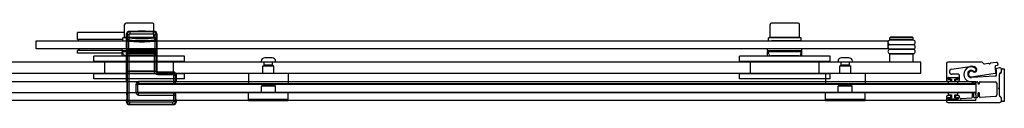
# Model space of a CAD drawing. Header units: millimetres. Extents: x 2153.14 to 2154.35, y 1185.21 to 1186.11.
# Tile 2 of 2: x 2153.63 to 2154.35, y 1185.21 to 1185.27. Entities that reach past the tile are written whole.
import ezdxf

# ---------------------------------------------------------------- set-up
doc = ezdxf.new("R2010")
doc.units = ezdxf.units.MM
doc.layers.add('SANINDUSA', color=3, linetype='CONTINUOUS')

msp = doc.modelspace()

# ---------------------------------------------------------------- linework, layer by layer
at = {"layer": 'SANINDUSA'}
for p, q in [((2153.71017, 1185.25965), (2153.71017, 1185.26915)), ((2153.73047, 1185.27015), (2153.71117, 1185.27015)), ((2153.73147, 1185.25965), (2153.73147, 1185.26915)), ((2154.18017, 1185.25965), (2154.18017, 1185.26915)), ((2154.20047, 1185.27015), (2154.18117, 1185.27015)), ((2154.20147, 1185.25965), (2154.20147, 1185.26915)), ((2153.71017, 1185.26335), (2153.67582, 1185.26335)), ((2153.67582, 1185.25835), (2153.67582, 1185.26335)), ((2153.71161, 1185.2623), (2153.712, 1185.26191)), ((2153.71161, 1185.22792), (2153.71161, 1185.2623)), ((2153.712, 1185.26191), (2153.7135, 1185.26191)), ((2153.712, 1185.26191), (2153.712, 1185.25936)), ((2153.7135, 1185.25936), (2153.7135, 1185.26191)), ((2153.714, 1185.26391), (2153.71361, 1185.2643)), ((2153.71361, 1185.2643), (2153.71999, 1185.2643)), ((2153.73121, 1185.26391), (2153.714, 1185.26391)), ((2153.714, 1185.26391), (2153.714, 1185.26241)), ((2153.714, 1185.26241), (2153.73121, 1185.26241)), ((2153.72022, 1185.26453), (2153.71996, 1185.26426)), ((2153.72526, 1185.26426), (2153.71996, 1185.26426)), ((2153.72015, 1185.26415), (2153.71996, 1185.26426)), ((2153.72507, 1185.26415), (2153.72015, 1185.26415)), ((2153.72022, 1185.26453), (2153.72499, 1185.26453)), ((2153.72499, 1185.26453), (2153.72526, 1185.26426)), ((2153.72507, 1185.26415), (2153.72526, 1185.26426)), ((2153.72522, 1185.2643), (2153.73161, 1185.2643)), ((2153.73161, 1185.2643), (2153.73121, 1185.26391)), ((2153.73121, 1185.26241), (2153.73121, 1185.26391)), ((2153.73171, 1185.26191), (2153.73171, 1185.25936)), ((2153.73171, 1185.26191), (2153.73321, 1185.26191)), ((2153.73321, 1185.26191), (2153.73361, 1185.2623)), ((2153.73321, 1185.25936), (2153.73321, 1185.26191)), ((2153.73361, 1185.2623), (2153.73361, 1185.23565)), ((2153.64582, 1185.25735), (2154.26582, 1185.25735)), ((2153.64582, 1185.25135), (2153.64582, 1185.25735)), ((2153.70882, 1185.25835), (2153.67582, 1185.25835)), ((2153.67632, 1185.25835), (2153.67632, 1185.25735)), ((2153.70882, 1185.25735), (2153.70882, 1185.25935)), ((2153.73147, 1185.25965), (2153.71017, 1185.25965)), ((2153.71168, 1185.2571), (2153.71171, 1185.2591)), ((2153.71169, 1185.2571), (2153.71319, 1185.2571)), ((2153.71169, 1185.2571), (2153.71169, 1185.2506)), ((2153.71172, 1185.2591), (2153.712, 1185.25936)), ((2153.7135, 1185.25936), (2153.712, 1185.25936)), ((2153.71232, 1185.25935), (2153.71232, 1185.25965)), ((2153.71308, 1185.25761), (2153.71336, 1185.25787)), ((2153.71319, 1185.2506), (2153.71319, 1185.2571)), ((2153.71336, 1185.25787), (2153.7135, 1185.25936)), ((2153.71961, 1185.2574), (2153.72561, 1185.25739)), ((2153.71975, 1185.25738), (2153.71974, 1185.2574)), ((2153.72546, 1185.25738), (2153.71975, 1185.25738)), ((2153.72015, 1185.25715), (2153.71975, 1185.25738)), ((2153.72507, 1185.25715), (2153.72015, 1185.25715)), ((2153.72019, 1185.25694), (2153.72502, 1185.25694)), ((2153.72061, 1185.25653), (2153.72019, 1185.25694)), ((2153.72061, 1185.25653), (2153.72461, 1185.25653)), ((2153.72461, 1185.25653), (2153.72502, 1185.25694)), ((2153.72507, 1185.25715), (2153.72546, 1185.25738)), ((2153.72546, 1185.25738), (2153.72548, 1185.2574)), ((2153.72862, 1185.25735), (2153.72862, 1185.25735)), ((2153.72932, 1185.25935), (2153.72932, 1185.25965)), ((2153.73321, 1185.25936), (2153.73171, 1185.25936)), ((2153.73171, 1185.25936), (2153.73185, 1185.25787)), ((2153.73185, 1185.25787), (2153.73214, 1185.25761)), ((2153.73203, 1185.2571), (2153.73353, 1185.2571)), ((2153.73203, 1185.2571), (2153.73203, 1185.2506)), ((2153.73282, 1185.25735), (2153.73282, 1185.25935)), ((2153.73321, 1185.25936), (2153.73349, 1185.25911)), ((2153.7335, 1185.25911), (2153.73353, 1185.2571)), ((2153.73353, 1185.2506), (2153.73353, 1185.2571)), ((2154.17882, 1185.25735), (2154.17882, 1185.25935)), ((2154.20147, 1185.25965), (2154.18017, 1185.25965)), ((2154.18232, 1185.25935), (2154.18232, 1185.25965)), ((2154.19862, 1185.25735), (2154.19862, 1185.25735)), ((2154.19932, 1185.25935), (2154.19932, 1185.25965)), ((2154.20282, 1185.25735), (2154.20282, 1185.25935)), ((2154.26582, 1185.25735), (2154.26582, 1185.25135)), ((2154.26782, 1185.26005), (2154.26732, 1185.25955)), ((2154.28432, 1185.25955), (2154.26732, 1185.25955)), ((2154.26732, 1185.25805), (2154.26732, 1185.25955)), ((2154.28432, 1185.25805), (2154.26732, 1185.25805)), ((2154.28432, 1185.2577), (2154.26732, 1185.2577)), ((2154.26732, 1185.2547), (2154.28432, 1185.2547)), ((2154.28432, 1185.25435), (2154.26732, 1185.25435)), ((2154.28382, 1185.26005), (2154.26782, 1185.26005)), ((2154.26882, 1185.2577), (2154.26882, 1185.25805)), ((2154.26882, 1185.25435), (2154.26882, 1185.2547)), ((2154.28282, 1185.2577), (2154.28282, 1185.25805)), ((2154.28282, 1185.25435), (2154.28282, 1185.2547)), ((2154.28382, 1185.26005), (2154.28432, 1185.25955)), ((2154.28432, 1185.25805), (2154.28432, 1185.25955)), ((2154.26582, 1185.25135), (2153.64582, 1185.25135)), ((2153.70832, 1185.25035), (2153.67582, 1185.25035)), ((2153.67582, 1185.24835), (2153.67582, 1185.25035)), ((2153.70832, 1185.24835), (2153.67582, 1185.24835)), ((2153.67682, 1185.25135), (2153.67682, 1185.25035)), ((2153.70832, 1185.25035), (2153.70832, 1185.25135)), ((2153.70832, 1185.25035), (2153.70832, 1185.24935)), ((2153.70832, 1185.25035), (2153.73332, 1185.25035)), ((2153.70832, 1185.25035), (2153.70832, 1185.25035)), ((2153.70832, 1185.24835), (2153.70832, 1185.24935)), ((2153.73332, 1185.24935), (2153.70832, 1185.24935)), ((2153.70832, 1185.24615), (2153.70832, 1185.24835)), ((2153.70918, 1185.24746), (2153.70867, 1185.24935)), ((2153.71168, 1185.2506), (2153.71171, 1185.24859)), ((2153.71169, 1185.2506), (2153.71319, 1185.2506)), ((2153.71172, 1185.24859), (2153.712, 1185.24834)), ((2153.7119, 1185.24797), (2153.712, 1185.24806)), ((2153.7136, 1185.24797), (2153.7119, 1185.24797)), ((2153.7119, 1185.24777), (2153.712, 1185.24786)), ((2153.712, 1185.24834), (2153.7135, 1185.24834)), ((2153.712, 1185.24834), (2153.712, 1185.24806)), ((2153.712, 1185.24786), (2153.712, 1185.23529)), ((2153.71308, 1185.25009), (2153.71336, 1185.24983)), ((2153.7135, 1185.24834), (2153.71336, 1185.24983)), ((2153.7135, 1185.24809), (2153.7135, 1185.24834)), ((2153.7135, 1185.24809), (2153.73171, 1185.24809)), ((2153.7135, 1185.23526), (2153.7135, 1185.24789)), ((2153.7135, 1185.24789), (2153.73171, 1185.24789)), ((2153.7136, 1185.24797), (2153.71369, 1185.24805)), ((2153.71369, 1185.24805), (2153.71369, 1185.24789)), ((2153.71419, 1185.24806), (2153.73103, 1185.24806)), ((2153.71419, 1185.24789), (2153.71419, 1185.24806)), ((2153.73103, 1185.24806), (2153.73103, 1185.24789)), ((2153.73153, 1185.24805), (2153.73161, 1185.24797)), ((2153.73153, 1185.24789), (2153.73153, 1185.24805)), ((2153.73331, 1185.24797), (2153.73161, 1185.24797)), ((2153.73185, 1185.24983), (2153.73171, 1185.24834)), ((2153.73171, 1185.24834), (2153.73321, 1185.24834)), ((2153.73171, 1185.24834), (2153.73171, 1185.24809)), ((2153.73171, 1185.24789), (2153.73171, 1185.23526)), ((2153.73185, 1185.24983), (2153.73214, 1185.25008)), ((2153.73203, 1185.2506), (2153.73353, 1185.2506)), ((2153.73246, 1185.24746), (2153.73297, 1185.24935)), ((2153.73321, 1185.24834), (2153.73349, 1185.24859)), ((2153.73321, 1185.24806), (2153.73321, 1185.24834)), ((2153.73321, 1185.24806), (2153.73331, 1185.24797)), ((2153.73321, 1185.23529), (2153.73321, 1185.24786)), ((2153.73321, 1185.24786), (2153.73331, 1185.24777)), ((2153.73332, 1185.25035), (2153.73332, 1185.25135)), ((2153.73332, 1185.24935), (2153.73332, 1185.25035)), ((2153.73332, 1185.24835), (2153.73332, 1185.24935)), ((2153.73332, 1185.24615), (2153.73332, 1185.24835)), ((2153.7335, 1185.24859), (2153.73353, 1185.2506)), ((2154.17832, 1185.25035), (2154.17832, 1185.25135)), ((2154.17832, 1185.25035), (2154.17832, 1185.24935)), ((2154.17832, 1185.25035), (2154.20332, 1185.25035)), ((2154.17832, 1185.25035), (2154.17832, 1185.25035)), ((2154.17832, 1185.24835), (2154.17832, 1185.24935)), ((2154.20332, 1185.24935), (2154.17832, 1185.24935)), ((2154.17832, 1185.24615), (2154.17832, 1185.24835)), ((2154.17918, 1185.24746), (2154.17867, 1185.24935)), ((2154.20246, 1185.24746), (2154.20297, 1185.24935)), ((2154.20332, 1185.25035), (2154.20332, 1185.25135)), ((2154.20332, 1185.24935), (2154.20332, 1185.25035)), ((2154.20332, 1185.24835), (2154.20332, 1185.24935)), ((2154.20332, 1185.24615), (2154.20332, 1185.24835)), ((2154.26732, 1185.25135), (2154.28432, 1185.25135)), ((2154.28432, 1185.251), (2154.26732, 1185.251)), ((2154.26732, 1185.248), (2154.28432, 1185.248)), ((2154.28432, 1185.24765), (2154.26732, 1185.24765)), ((2154.26732, 1185.24165), (2154.26732, 1185.24765)), ((2154.26882, 1185.251), (2154.26882, 1185.25135)), ((2154.26882, 1185.24765), (2154.26882, 1185.248)), ((2154.28282, 1185.251), (2154.28282, 1185.25135)), ((2154.28282, 1185.24765), (2154.28282, 1185.248)), ((2154.28432, 1185.24165), (2154.28432, 1185.24765)), ((2154.28982, 1185.24165), (2153.21194, 1185.24165)), ((2153.75382, 1185.24615), (2153.68782, 1185.24615)), ((2153.68782, 1185.24215), (2153.68782, 1185.24615)), ((2153.75382, 1185.24215), (2153.68782, 1185.24215)), ((2153.69582, 1185.23315), (2153.69582, 1185.24215)), ((2153.73101, 1185.24635), (2153.71063, 1185.24635)), ((2153.71188, 1185.23638), (2153.71188, 1185.24677)), ((2153.71188, 1185.24677), (2153.71189, 1185.24677)), ((2153.71189, 1185.23638), (2153.71189, 1185.24677)), ((2153.73333, 1185.24677), (2153.73333, 1185.23638)), ((2153.73333, 1185.24677), (2153.73333, 1185.24677)), ((2153.73333, 1185.24677), (2153.73333, 1185.23638)), ((2153.74582, 1185.23315), (2153.74582, 1185.24215)), ((2153.75382, 1185.24215), (2153.75382, 1185.24615)), ((2153.80957, 1185.24165), (2153.80957, 1185.24239)), ((2153.82007, 1185.24165), (2153.80957, 1185.24165)), ((2153.81182, 1185.23959), (2153.81182, 1185.24165)), ((2153.81751, 1185.24495), (2153.81213, 1185.24495)), ((2153.81782, 1185.23959), (2153.81782, 1185.24165)), ((2153.82007, 1185.24165), (2153.82007, 1185.24239)), ((2154.22382, 1185.24615), (2154.15782, 1185.24615)), ((2154.15782, 1185.24215), (2154.15782, 1185.24615)), ((2154.22382, 1185.24215), (2154.15782, 1185.24215)), ((2154.16582, 1185.23315), (2154.16582, 1185.24215)), ((2154.20101, 1185.24635), (2154.18063, 1185.24635)), ((2154.21582, 1185.23315), (2154.21582, 1185.24215)), ((2154.22382, 1185.24215), (2154.22382, 1185.24615)), ((2154.22957, 1185.24165), (2154.22957, 1185.24239)), ((2154.24007, 1185.24165), (2154.22957, 1185.24165)), ((2154.23182, 1185.23959), (2154.23182, 1185.24165)), ((2154.23751, 1185.24495), (2154.23213, 1185.24495)), ((2154.23782, 1185.23959), (2154.23782, 1185.24165)), ((2154.24007, 1185.24165), (2154.24007, 1185.24239)), ((2154.28982, 1185.23365), (2154.28982, 1185.24165)), ((2154.30859, 1185.24073), (2154.30859, 1185.2289)), ((2154.33408, 1185.24173), (2154.30959, 1185.24173)), ((2154.33569, 1185.24053), (2154.33479, 1185.24144)), ((2154.33897, 1185.24079), (2154.33611, 1185.24039)), ((2154.33956, 1185.24046), (2154.33919, 1185.24074)), ((2154.34025, 1185.24088), (2154.33998, 1185.24052)), ((2154.34476, 1185.24161), (2154.34045, 1185.241)), ((2153.21194, 1185.23365), (2154.28982, 1185.23365)), ((2153.75382, 1185.23315), (2153.68782, 1185.23315)), ((2153.68782, 1185.22965), (2153.68782, 1185.23315)), ((2153.71189, 1185.23638), (2153.71188, 1185.23638)), ((2153.712, 1185.23529), (2153.7119, 1185.23538)), ((2153.712, 1185.23509), (2153.7119, 1185.23518)), ((2153.7119, 1185.23518), (2153.7136, 1185.23518)), ((2153.712, 1185.23509), (2153.712, 1185.21305)), ((2153.73171, 1185.23526), (2153.7135, 1185.23526)), ((2153.7135, 1185.21305), (2153.7135, 1185.23506)), ((2153.73172, 1185.23506), (2153.7135, 1185.23506)), ((2153.71369, 1185.2351), (2153.7136, 1185.23518)), ((2153.71369, 1185.23526), (2153.71369, 1185.2351)), ((2153.71419, 1185.23509), (2153.71419, 1185.23526)), ((2153.73103, 1185.23509), (2153.71419, 1185.23509)), ((2153.73103, 1185.23526), (2153.73103, 1185.23509)), ((2153.73153, 1185.2351), (2153.73153, 1185.23526)), ((2153.73161, 1185.23518), (2153.73153, 1185.2351)), ((2153.73161, 1185.23518), (2153.73333, 1185.23518)), ((2153.73172, 1185.23506), (2153.73323, 1185.23508)), ((2153.73331, 1185.23538), (2153.73321, 1185.23529)), ((2153.73333, 1185.23518), (2153.73323, 1185.23509)), ((2153.73361, 1185.23565), (2153.73332, 1185.23537)), ((2153.73332, 1185.23537), (2153.73333, 1185.23518)), ((2153.73333, 1185.23638), (2153.73333, 1185.23638)), ((2153.73421, 1185.23426), (2153.73461, 1185.23465)), ((2153.74521, 1185.23426), (2153.73421, 1185.23426)), ((2153.73421, 1185.23426), (2153.73421, 1185.23276)), ((2153.73421, 1185.23276), (2153.74521, 1185.23276)), ((2153.73461, 1185.23465), (2153.74561, 1185.23465)), ((2153.74561, 1185.23465), (2153.74521, 1185.23426)), ((2153.74521, 1185.23276), (2153.74521, 1185.23426)), ((2153.74721, 1185.23226), (2153.74761, 1185.23265)), ((2153.74761, 1185.23265), (2153.74761, 1185.22792)), ((2153.75382, 1185.22965), (2153.75382, 1185.23315)), ((2153.80032, 1185.23335), (2153.80032, 1185.22595)), ((2153.80062, 1185.23365), (2153.82902, 1185.23365)), ((2153.81082, 1185.23365), (2153.81082, 1185.23885)), ((2153.81112, 1185.23915), (2153.81852, 1185.23915)), ((2153.81782, 1185.23959), (2153.81182, 1185.23959)), ((2153.81236, 1185.23928), (2153.81182, 1185.23959)), ((2153.81728, 1185.23928), (2153.81782, 1185.23959)), ((2153.81882, 1185.23365), (2153.81882, 1185.23885)), ((2153.82932, 1185.23335), (2153.82932, 1185.22595)), ((2154.22382, 1185.23315), (2154.15782, 1185.23315)), ((2154.15782, 1185.22965), (2154.15782, 1185.23315)), ((2154.22032, 1185.23335), (2154.22032, 1185.22595)), ((2154.22062, 1185.23365), (2154.24902, 1185.23365)), ((2154.22382, 1185.22965), (2154.22382, 1185.23315)), ((2154.23082, 1185.23365), (2154.23082, 1185.23885)), ((2154.23112, 1185.23915), (2154.23852, 1185.23915)), ((2154.23782, 1185.23959), (2154.23182, 1185.23959)), ((2154.23236, 1185.23928), (2154.23182, 1185.23959)), ((2154.23728, 1185.23928), (2154.23782, 1185.23959)), ((2154.23882, 1185.23365), (2154.23882, 1185.23885)), ((2154.24932, 1185.23335), (2154.24932, 1185.22595)), ((2154.31213, 1185.23654), (2154.32559, 1185.23867)), ((2154.31709, 1185.2329), (2154.31242, 1185.2329)), ((2154.32685, 1185.23111), (2154.34407, 1185.23364)), ((2154.34454, 1185.23922), (2154.34578, 1185.23961)), ((2154.34709, 1185.23757), (2154.3451, 1185.23714)), ((2154.3471, 1185.22366), (2154.3471, 1185.23302)), ((2154.34715, 1185.21736), (2154.34715, 1185.23295)), ((2154.34733, 1185.2334), (2154.34823, 1185.23431)), ((2154.34739, 1185.23373), (2154.3483, 1185.23464)), ((2154.3486, 1185.23534), (2154.3486, 1185.23634)), ((2154.3486, 1185.23535), (2154.3486, 1185.23534)), ((2154.34862, 1185.23526), (2154.34862, 1185.23599)), ((2154.34962, 1185.23699), (2154.35062, 1185.23699)), ((2154.35062, 1185.23699), (2154.35062, 1185.21305)), ((2154.32982, 1185.2274), (2153.41982, 1185.2274)), ((2153.75382, 1185.22965), (2153.68782, 1185.22965)), ((2153.71161, 1185.22792), (2153.71164, 1185.22788)), ((2153.71166, 1185.22703), (2153.71166, 1185.22086)), ((2153.71832, 1185.22557), (2153.71982, 1185.22557)), ((2153.71832, 1185.22557), (2153.71832, 1185.21974)), ((2153.71982, 1185.2271), (2153.71982, 1185.2274)), ((2153.71982, 1185.2271), (2153.71982, 1185.22674)), ((2153.71982, 1185.22624), (2153.71982, 1185.22674)), ((2153.71982, 1185.22624), (2153.71982, 1185.2259)), ((2153.71982, 1185.21934), (2153.71982, 1185.2259)), ((2154.32982, 1185.2259), (2153.71982, 1185.2259)), ((2153.71982, 1185.22565), (2154.32982, 1185.22565)), ((2153.71982, 1185.21965), (2153.71982, 1185.22565)), ((2153.71982, 1185.21974), (2153.71982, 1185.22557)), ((2153.72011, 1185.22585), (2153.72032, 1185.22607)), ((2153.74593, 1185.22585), (2153.72011, 1185.22585)), ((2153.72032, 1185.22757), (2153.72032, 1185.22607)), ((2153.74571, 1185.22757), (2153.72032, 1185.22757)), ((2153.72032, 1185.22607), (2153.74571, 1185.22607)), ((2153.74571, 1185.23226), (2153.74721, 1185.23226)), ((2153.74571, 1185.23226), (2153.74571, 1185.22757)), ((2153.74571, 1185.22757), (2153.74571, 1185.22607)), ((2153.74721, 1185.22757), (2153.74571, 1185.22757)), ((2153.74571, 1185.22607), (2153.74593, 1185.22585)), ((2153.74721, 1185.22757), (2153.74721, 1185.23226)), ((2153.74743, 1185.22735), (2153.74721, 1185.22757)), ((2153.74744, 1185.22775), (2153.74761, 1185.22792)), ((2153.82902, 1185.22565), (2153.80062, 1185.22565)), ((2153.81082, 1185.22465), (2153.81082, 1185.22565)), ((2153.81882, 1185.22465), (2153.81882, 1185.22565)), ((2154.22382, 1185.22965), (2154.15782, 1185.22965)), ((2154.24902, 1185.22565), (2154.22062, 1185.22565)), ((2154.23082, 1185.22465), (2154.23082, 1185.22565)), ((2154.23882, 1185.22465), (2154.23882, 1185.22565)), ((2154.30959, 1185.2296), (2154.30959, 1185.2303)), ((2154.30959, 1185.2279), (2154.31139, 1185.2279)), ((2154.31684, 1185.23045), (2154.30984, 1185.23045)), ((2154.30984, 1185.23045), (2154.30984, 1185.22945)), ((2154.30984, 1185.22945), (2154.31209, 1185.22945)), ((2154.30984, 1185.22745), (2154.30984, 1185.22565)), ((2154.31209, 1185.22745), (2154.30984, 1185.22745)), ((2154.30984, 1185.22565), (2154.31684, 1185.22565)), ((2154.30989, 1185.2306), (2154.31679, 1185.2306)), ((2154.31139, 1185.2293), (2154.30989, 1185.2293)), ((2154.31169, 1185.2282), (2154.31169, 1185.229)), ((2154.31209, 1185.22945), (2154.31209, 1185.22745)), ((2154.31459, 1185.22745), (2154.31459, 1185.22945)), ((2154.31459, 1185.22945), (2154.31684, 1185.22945)), ((2154.31684, 1185.22745), (2154.31459, 1185.22745)), ((2154.31499, 1185.229), (2154.31499, 1185.2282)), ((2154.31679, 1185.2293), (2154.31529, 1185.2293)), ((2154.31529, 1185.2279), (2154.31709, 1185.2279)), ((2154.31684, 1185.22945), (2154.31684, 1185.23045)), ((2154.31684, 1185.22565), (2154.31684, 1185.22745)), ((2154.31709, 1185.2303), (2154.31709, 1185.2296)), ((2154.31809, 1185.2289), (2154.31809, 1185.2319)), ((2154.34407, 1185.2315), (2154.32668, 1185.23059)), ((2154.32713, 1185.22704), (2154.32713, 1185.22635)), ((2154.32833, 1185.22635), (2154.32833, 1185.22703)), ((2154.32883, 1185.22753), (2154.33083, 1185.22753)), ((2154.32982, 1185.2271), (2154.32982, 1185.2274)), ((2154.32982, 1185.2271), (2154.32982, 1185.22674)), ((2154.32982, 1185.22624), (2154.32982, 1185.22674)), ((2154.32982, 1185.22624), (2154.32982, 1185.2259)), ((2154.32982, 1185.2259), (2154.32982, 1185.21934)), ((2154.32982, 1185.22565), (2154.32982, 1185.21965)), ((2154.33133, 1185.22703), (2154.33133, 1185.22635)), ((2154.33253, 1185.22635), (2154.33253, 1185.22703)), ((2154.33303, 1185.22753), (2154.34409, 1185.22753)), ((2154.34509, 1185.22653), (2154.34509, 1185.21785)), ((2154.32982, 1185.21934), (2153.41982, 1185.21934)), ((2153.71167, 1185.21986), (2153.71177, 1185.21939)), ((2153.71832, 1185.21974), (2153.71982, 1185.21974)), ((2154.32982, 1185.21965), (2153.71982, 1185.21965)), ((2153.72011, 1185.21945), (2153.74593, 1185.21945)), ((2153.72032, 1185.21924), (2153.72011, 1185.21945)), ((2153.72032, 1185.21774), (2153.72032, 1185.21924)), ((2153.74571, 1185.21924), (2153.72032, 1185.21924)), ((2153.74593, 1185.21945), (2153.74571, 1185.21924)), ((2153.74571, 1185.21924), (2153.74571, 1185.21774)), ((2153.80032, 1185.21475), (2153.80032, 1185.21935)), ((2153.82902, 1185.21965), (2153.80062, 1185.21965)), ((2153.81022, 1185.22465), (2153.80972, 1185.22415)), ((2153.81992, 1185.22415), (2153.80972, 1185.22415)), ((2153.80972, 1185.21965), (2153.80972, 1185.22415)), ((2153.81942, 1185.22465), (2153.81022, 1185.22465)), ((2153.81942, 1185.22465), (2153.81992, 1185.22415)), ((2153.81992, 1185.21965), (2153.81992, 1185.22415)), ((2153.82932, 1185.21475), (2153.82932, 1185.21935)), ((2154.22032, 1185.21475), (2154.22032, 1185.21935)), ((2154.24902, 1185.21965), (2154.22062, 1185.21965)), ((2154.23022, 1185.22465), (2154.22972, 1185.22415)), ((2154.23992, 1185.22415), (2154.22972, 1185.22415)), ((2154.22972, 1185.21965), (2154.22972, 1185.22415)), ((2154.23942, 1185.22465), (2154.23022, 1185.22465)), ((2154.23942, 1185.22465), (2154.23992, 1185.22415)), ((2154.23992, 1185.21965), (2154.23992, 1185.22415)), ((2154.24932, 1185.21475), (2154.24932, 1185.21935)), ((2154.30984, 1185.21965), (2154.30984, 1185.21785)), ((2154.31684, 1185.21965), (2154.30984, 1185.21965)), ((2154.31684, 1185.21785), (2154.31684, 1185.21965)), ((2154.32713, 1185.21895), (2154.32713, 1185.21611)), ((2154.32833, 1185.21626), (2154.32833, 1185.21895)), ((2154.32982, 1185.21934), (2154.32982, 1185.21904)), ((2154.32982, 1185.21805), (2154.32982, 1185.21904)), ((2154.33133, 1185.21895), (2154.33133, 1185.21641)), ((2154.33253, 1185.21656), (2154.33253, 1185.21895)), ((2154.34654, 1185.22301), (2154.34702, 1185.22349)), ((2154.34702, 1185.22182), (2154.34654, 1185.2223)), ((2154.3471, 1185.21743), (2154.3471, 1185.22164)), ((2154.32982, 1185.21385), (2153.21136, 1185.21385)), ((2153.71176, 1185.2135), (2153.71161, 1185.21334)), ((2153.71161, 1185.21265), (2153.71161, 1185.21334)), ((2153.712, 1185.21305), (2153.71161, 1185.21265)), ((2153.71179, 1185.21805), (2153.71179, 1185.21485)), ((2153.712, 1185.21305), (2153.7135, 1185.21305)), ((2153.714, 1185.21105), (2153.714, 1185.21255)), ((2153.74521, 1185.21255), (2153.714, 1185.21255)), ((2153.72032, 1185.21774), (2153.74571, 1185.21774)), ((2153.74521, 1185.21105), (2153.74521, 1185.21255)), ((2153.74571, 1185.21774), (2153.74721, 1185.21774)), ((2153.74571, 1185.21774), (2153.74571, 1185.21305)), ((2153.74721, 1185.21305), (2153.74571, 1185.21305)), ((2153.74721, 1185.21774), (2153.74743, 1185.21795)), ((2153.74721, 1185.21305), (2153.74721, 1185.21774)), ((2153.74761, 1185.21265), (2153.74721, 1185.21305)), ((2153.74743, 1185.21485), (2153.74743, 1185.21795)), ((2153.74761, 1185.21334), (2153.74745, 1185.2135)), ((2153.74761, 1185.21334), (2153.74761, 1185.21265)), ((2153.82932, 1185.21465), (2153.80032, 1185.21465)), ((2153.80032, 1185.21365), (2153.80032, 1185.21465)), ((2153.82932, 1185.21365), (2153.80032, 1185.21365)), ((2153.82932, 1185.21365), (2153.82932, 1185.21465)), ((2154.24932, 1185.21465), (2154.22032, 1185.21465)), ((2154.22032, 1185.21365), (2154.22032, 1185.21465)), ((2154.24932, 1185.21365), (2154.22032, 1185.21365)), ((2154.24932, 1185.21365), (2154.24932, 1185.21465)), ((2154.30859, 1185.2164), (2154.30859, 1185.2134)), ((2154.31139, 1185.2174), (2154.30959, 1185.2174)), ((2154.30959, 1185.215), (2154.30959, 1185.2157)), ((2154.30959, 1185.2124), (2154.34734, 1185.2124)), ((2154.30984, 1185.21785), (2154.31209, 1185.21785)), ((2154.31209, 1185.21585), (2154.30984, 1185.21585)), ((2154.30984, 1185.21585), (2154.30984, 1185.21485)), ((2154.30984, 1185.21485), (2154.31684, 1185.21485)), ((2154.30989, 1185.216), (2154.31139, 1185.216)), ((2154.31679, 1185.2147), (2154.30989, 1185.2147)), ((2154.31169, 1185.2163), (2154.31169, 1185.2171)), ((2154.31209, 1185.21785), (2154.31209, 1185.21585)), ((2154.31459, 1185.21785), (2154.31684, 1185.21785)), ((2154.31459, 1185.21585), (2154.31459, 1185.21785)), ((2154.31684, 1185.21585), (2154.31459, 1185.21585)), ((2154.31499, 1185.2171), (2154.31499, 1185.2163)), ((2154.31709, 1185.2174), (2154.31529, 1185.2174)), ((2154.31529, 1185.216), (2154.31679, 1185.216)), ((2154.31684, 1185.21485), (2154.31684, 1185.21585)), ((2154.31709, 1185.2157), (2154.31709, 1185.215)), ((2154.31809, 1185.21607), (2154.31809, 1185.2164)), ((2154.32667, 1185.21561), (2154.31916, 1185.21508)), ((2154.33087, 1185.21591), (2154.32887, 1185.21576)), ((2154.32982, 1185.21805), (2154.32982, 1185.21485)), ((2154.32982, 1185.21385), (2154.32982, 1185.21485)), ((2154.34416, 1185.21685), (2154.33307, 1185.21606)), ((2154.34822, 1185.21599), (2154.34733, 1185.21691)), ((2154.3483, 1185.21582), (2154.34739, 1185.21672)), ((2154.34859, 1185.21365), (2154.34859, 1185.21512)), ((2154.34862, 1185.21405), (2154.34862, 1185.21504)), ((2154.35062, 1185.21305), (2154.34962, 1185.21305)), ((2153.71361, 1185.21065), (2153.714, 1185.21105)), ((2153.74561, 1185.21065), (2153.71361, 1185.21065)), ((2153.714, 1185.21105), (2153.74521, 1185.21105)), ((2153.74521, 1185.21105), (2153.74561, 1185.21065))]:
    msp.add_line(p, q, dxfattribs=at)
for centre, radius, start, end in [((2153.71117, 1185.26915), 0.001, 90, 180), ((2153.73047, 1185.26915), 0.001, 0, 90), ((2154.18117, 1185.26915), 0.001, 90, 180), ((2154.20047, 1185.26915), 0.001, 0, 90), ((2153.72008, 1185.26403), 0.000144, 338.24466, 60), ((2153.72514, 1185.26403), 0.000144, 120, 201.75534), ((2153.72259, 1185.35721), 0.10005, 264.54353, 268.56407), ((2153.71524, 1185.2578), 0.00217, 185.00495, 198.86511), ((2153.72259, 1185.35721), 0.10055, 264.63273, 268.78175), ((2153.72259, 1185.35721), 0.09977, 264.69184, 275.32621), ((2153.72259, 1185.35721), 0.09827, 264.69184, 275.32621), ((2153.71978, 1185.25801), 0.000652, 254.7859, 270.44944), ((2153.72008, 1185.25703), 0.000144, 323.70764, 60), ((2153.72259, 1185.35721), 0.10055, 271.23628, 275.38492), ((2153.72514, 1185.25703), 0.000144, 120, 216.29236), ((2153.72259, 1185.35721), 0.10005, 271.45448, 275.47448), ((2153.72997, 1185.25781), 0.00217, 341.09228, 354.9415), ((2154.26732, 1185.2562), 0.0015, 90, 270), ((2154.26732, 1185.25285), 0.0015, 90, 270), ((2154.28432, 1185.2562), 0.0015, 270, 90), ((2154.28432, 1185.25285), 0.0015, 270, 90), ((2153.71063, 1185.24785), 0.0015, 195.06623, 270), ((2153.71524, 1185.2499), 0.00217, 161.13243, 174.99751), ((2153.72259, 1185.15049), 0.10005, 84.52552, 95.45647), ((2153.72259, 1185.15049), 0.10055, 84.61508, 95.36727), ((2153.72259, 1185.15049), 0.09977, 84.67379, 95.30816), ((2153.72259, 1185.15049), 0.09827, 84.67379, 95.30816), ((2153.73101, 1185.24785), 0.0015, 270, 344.93377), ((2153.72997, 1185.24989), 0.00217, 5.05604, 18.91019), ((2154.18063, 1185.24785), 0.0015, 195.06623, 270), ((2154.20101, 1185.24785), 0.0015, 270, 344.93377), ((2154.26732, 1185.2495), 0.0015, 90, 270), ((2154.28432, 1185.2495), 0.0015, 270, 90), ((2153.71223, 1185.24585), 0.0005, 37.38497, 90), ((2153.72941, 1185.24585), 0.0005, 90, 142.61503), ((2153.81213, 1185.24239), 0.00256, 90, 180), ((2153.81751, 1185.24239), 0.00256, 0, 90), ((2154.18223, 1185.24585), 0.0005, 37.38497, 90), ((2154.19941, 1185.24585), 0.0005, 90, 142.61503), ((2154.23213, 1185.24239), 0.00256, 90, 180), ((2154.23751, 1185.24239), 0.00256, 0, 90), ((2154.30959, 1185.24073), 0.001, 90, 180), ((2154.33408, 1185.24073), 0.001, 45, 90), ((2154.33604, 1185.24089), 0.0005, 225, 278), ((2154.33901, 1185.2405), 0.0003, 53, 98), ((2154.33901, 1185.2405), 0.0003, 53, 98), ((2154.33901, 1185.2405), 0.0003, 53, 98), ((2154.33901, 1185.2405), 0.0003, 53, 98), ((2154.33974, 1185.2407), 0.0003, 233, 323), ((2154.33974, 1185.2407), 0.0003, 233, 323), ((2154.33974, 1185.2407), 0.0003, 233, 323), ((2154.33974, 1185.2407), 0.0003, 233, 323), ((2154.34049, 1185.2407), 0.0003, 98, 143), ((2154.34049, 1185.2407), 0.0003, 98, 143), ((2154.34049, 1185.2407), 0.0003, 98, 143), ((2154.34049, 1185.2407), 0.0003, 98, 143), ((2154.3449, 1185.24062), 0.001, 22.04163, 98), ((2154.34564, 1185.24008), 0.0005, 287.04088, 19.8637), ((2154.32654, 1185.23318), 0.02081, 19.8637, 22.04163), ((2153.80062, 1185.23335), 0.0003, 90, 180), ((2153.81112, 1185.23885), 0.0003, 90, 180), ((2153.81229, 1185.23915), 0.000144, 0.15478, 60), ((2153.81735, 1185.23915), 0.000144, 120, 179.84522), ((2153.81852, 1185.23885), 0.0003, 0, 90), ((2153.82902, 1185.23335), 0.0003, 0, 90), ((2154.22062, 1185.23335), 0.0003, 90, 180), ((2154.23112, 1185.23885), 0.0003, 90, 180), ((2154.23229, 1185.23915), 0.000144, 0.15478, 60), ((2154.23735, 1185.23915), 0.000144, 120, 179.84522), ((2154.23852, 1185.23885), 0.0003, 0, 90), ((2154.24902, 1185.23335), 0.0003, 0, 90), ((2154.31242, 1185.23473), 0.00183, 98.99386, 270), ((2154.31709, 1185.2319), 0.001, 0, 90), ((2154.32646, 1185.23291), 0.00537, 55.37372, 271.62094), ((2154.32654, 1185.23318), 0.0026, 53.97828, 273), ((2154.32654, 1185.23318), 0.0021, 52.18488, 278.37556), ((2154.32653, 1185.23276), 0.00598, 55.53071, 98.99386), ((2154.32891, 1185.23624), 0.00177, 232.18488, 55.53071), ((2154.32881, 1185.2363), 0.00125, 233.97828, 55.37372), ((2154.34483, 1185.23827), 0.001, 107.04088, 195.53185), ((2154.32654, 1185.23318), 0.01799, 3.12571, 15.53185), ((2154.344, 1185.23414), 0.0005, 278.37556, 3.12571), ((2154.34521, 1185.23665), 0.0005, 102.04088, 190.53185), ((2154.32654, 1185.23318), 0.01849, 357.75015, 10.53185), ((2154.34735, 1185.23634), 0.00125, 0, 102.04088), ((2154.3481, 1185.23302), 0.001, 135, 180), ((2154.3478, 1185.23295), 0.00065, 135.4448, 180), ((2154.34727, 1185.23526), 0.00135, 315.4448, 0), ((2154.3476, 1185.23535), 0.001, 315, 0), ((2154.34962, 1185.23599), 0.001, 90, 180), ((2153.72032, 1185.22557), 0.000501, 135.00449, 179.98107), ((2153.74583, 1185.22737), 0.0016, 350.22471, 359.46088), ((2153.80062, 1185.22595), 0.0003, 180, 270), ((2153.82902, 1185.22595), 0.0003, 270, 0), ((2154.22062, 1185.22595), 0.0003, 180, 270), ((2154.24902, 1185.22595), 0.0003, 270, 0), ((2154.30959, 1185.2289), 0.001, 180, 270), ((2154.30989, 1185.2303), 0.0003, 90, 180), ((2154.30989, 1185.2296), 0.0003, 180, 270), ((2154.31139, 1185.229), 0.0003, 0, 90), ((2154.31139, 1185.2282), 0.0003, 270, 0), ((2154.31529, 1185.229), 0.0003, 90, 180), ((2154.31529, 1185.2282), 0.0003, 180, 270), ((2154.31679, 1185.2303), 0.0003, 0, 90), ((2154.31679, 1185.2296), 0.0003, 270, 0), ((2154.31709, 1185.2289), 0.001, 270, 0), ((2154.32663, 1185.22704), 0.0005, 0, 91.62094), ((2154.32773, 1185.22635), 0.0006, 180, 0), ((2154.32773, 1185.22635), 0.0006, 180.00001, 359.99999), ((2154.32773, 1185.22635), 0.0006, 180.00001, 359.99999), ((2154.32773, 1185.22635), 0.0006, 180.00001, 359.99999), ((2154.32883, 1185.22703), 0.0005, 90, 180), ((2154.33083, 1185.22703), 0.0005, 0, 90), ((2154.33193, 1185.22635), 0.0006, 180, 0), ((2154.33193, 1185.22635), 0.0006, 180.00001, 359.99999), ((2154.33193, 1185.22635), 0.0006, 180.00001, 359.99999), ((2154.33193, 1185.22635), 0.0006, 180.00001, 359.99999), ((2154.33303, 1185.22703), 0.0005, 90, 180), ((2154.34401, 1185.2325), 0.001, 273, 357.75015), ((2154.34409, 1185.22653), 0.001, 0, 90), ((2153.72032, 1185.21974), 0.000501, 180.01902, 224.99542), ((2153.80062, 1185.21935), 0.0003, 90, 180), ((2153.82902, 1185.21935), 0.0003, 0, 90), ((2154.22062, 1185.21935), 0.0003, 90, 180), ((2154.24902, 1185.21935), 0.0003, 0, 90), ((2154.32773, 1185.21895), 0.0006, 0, 180), ((2154.32773, 1185.21895), 0.0006, 0.00001, 179.99999), ((2154.32773, 1185.21895), 0.0006, 0.00001, 179.99999), ((2154.32773, 1185.21895), 0.0006, 0.00001, 179.99999), ((2154.33193, 1185.21895), 0.0006, 0, 180), ((2154.33193, 1185.21895), 0.0006, 0.00001, 179.99999), ((2154.33193, 1185.21895), 0.0006, 0.00001, 179.99999), ((2154.33193, 1185.21895), 0.0006, 0.00001, 179.99999), ((2154.3469, 1185.22265), 0.0005, 135, 225), ((2154.3469, 1185.22265), 0.0005, 135, 225), ((2154.3469, 1185.22265), 0.0005, 135, 225), ((2154.3469, 1185.22265), 0.0005, 135, 225), ((2154.34685, 1185.22366), 0.00025, 315, 0), ((2154.34685, 1185.22366), 0.00025, 315.0003, 359.9997), ((2154.34685, 1185.22366), 0.00025, 315.0003, 359.9997), ((2154.34685, 1185.22366), 0.00025, 315.0003, 359.9997), ((2154.34685, 1185.22164), 0.00025, 0, 45), ((2154.34685, 1185.22164), 0.00025, 0.0003, 44.9997), ((2154.34685, 1185.22164), 0.00025, 0.0003, 44.9997), ((2154.34685, 1185.22164), 0.00025, 0.0003, 44.9997), ((2153.80042, 1185.21475), 0.0001, 180, 270), ((2153.82922, 1185.21475), 0.0001, 270, 0), ((2154.22042, 1185.21475), 0.0001, 180, 270), ((2154.24922, 1185.21475), 0.0001, 270, 0), ((2154.30959, 1185.2164), 0.001, 90, 180), ((2154.30959, 1185.2134), 0.001, 180, 270), ((2154.30989, 1185.2157), 0.0003, 90, 180), ((2154.30989, 1185.215), 0.0003, 180, 270), ((2154.31139, 1185.2171), 0.0003, 0, 90), ((2154.31139, 1185.2163), 0.0003, 270, 0), ((2154.31529, 1185.2171), 0.0003, 90, 180), ((2154.31529, 1185.2163), 0.0003, 180, 270), ((2154.31679, 1185.2157), 0.0003, 0, 90), ((2154.31679, 1185.215), 0.0003, 270, 0), ((2154.31709, 1185.2164), 0.001, 0, 90), ((2154.31909, 1185.21607), 0.001, 180, 274.05698), ((2154.32663, 1185.21611), 0.0005, 274.05698, 0), ((2154.32883, 1185.21626), 0.0005, 180, 274.05698), ((2154.33083, 1185.21641), 0.0005, 274.05698, 0), ((2154.33303, 1185.21656), 0.0005, 180, 274.05698), ((2154.34409, 1185.21785), 0.001, 274.05698, 0), ((2154.3481, 1185.21743), 0.001, 180, 225.0893), ((2154.3478, 1185.21736), 0.00065, 180, 224.38239), ((2154.34734, 1185.21365), 0.00125, 270, 0), ((2154.34727, 1185.21504), 0.00135, 0, 45), ((2154.34759, 1185.21511), 0.001, 0.5341, 45.0893), ((2154.34962, 1185.21405), 0.001, 180, 270)]:
    msp.add_arc(centre, radius, start, end, dxfattribs=at)
for centre, major_axis, ratio, start_param, end_param in [((2153.71361, 1185.2623), (-0.00141, 0.00141), 0.999695, 5.497939, 7.068431), ((2153.714, 1185.26191), (-0.00141, -0.00141), 0.999848, 3.927143, 5.497635), ((2153.714, 1185.26191), (-0.000354, 0.000354), 0.999695, 5.497939, 7.068431), ((2153.72261, 1185.264), (0.003, 0), 0.017455, 2.490845, 6.933933), ((2153.73121, 1185.26191), (-0.00141, 0.00141), 0.999848, 3.927143, 5.497635), ((2153.73121, 1185.26191), (0.000354, 0.000354), 0.999695, 5.497939, 7.068431), ((2153.73161, 1185.2623), (0.00141, 0.00141), 0.999695, 5.497939, 7.068431), ((2153.72082, 1185.25935), (-0.012, 0), 0.000227, 3.141593, 6.283185), ((2153.71322, 1185.2591), (0.00101, -0.00111), 0.999722, 3.974746, 5.450032), ((2153.7135, 1185.25936), (-0.00101, 0.00111), 0.999721, 0.831859, 2.309733), ((2153.72082, 1185.25735), (-0.012, 0), 0.000227, 2.356109, 5.497873), ((2153.72082, 1185.25735), (-0.0078, 0), 0.000227, 3.141593, 5.297135), ((2153.73171, 1185.25936), (-0.00101, -0.00111), 0.999721, 0.832017, 2.309576), ((2153.73199, 1185.25911), (0.00101, 0.00111), 0.999722, 3.974903, 5.449875), ((2154.19082, 1185.25935), (-0.012, 0), 0.000227, 3.141593, 6.283185), ((2154.19082, 1185.25735), (-0.012, 0), 0.000227, 2.278381, 5.627762), ((2154.19082, 1185.25735), (-0.0078, 0), 0.000227, 3.141593, 5.497746), ((2153.71322, 1185.24859), (0.00101, 0.00111), 0.999722, 0.833153, 2.308439), ((2153.7119, 1185.24677), (0, -0.0012), 0.017455, 3.159046, 4.712389), ((2153.7119, 1185.24677), (0, 0.001), 0.017455, 0.017453, 1.570796), ((2153.7135, 1185.24834), (0.00101, 0.00111), 0.999721, 0.831859, 2.309733), ((2153.7135, 1185.24806), (0.0015, 0), 0.017455, 1.570796, 3.124139), ((2153.7135, 1185.24786), (-0.0015, 0), 0.017455, 4.712389, 6.265732), ((2153.7136, 1185.24677), (0, -0.0012), 0.017455, 3.159046, 3.503264), ((2153.71419, 1185.24805), (0.0005, 0), 0.017455, 1.570796, 3.124139), ((2153.73103, 1185.24805), (0.0005, 0), 0.017455, 0.017453, 1.570796), ((2153.73161, 1185.24677), (0, 0.0012), 0.017455, 5.921514, 6.265732), ((2153.73171, 1185.24806), (0.0015, 0), 0.017455, 0.017453, 1.570796), ((2153.73171, 1185.24786), (-0.0015, 0), 0.017455, 3.159046, 4.712389), ((2153.73171, 1185.24834), (0.00101, -0.00111), 0.999721, 0.832017, 2.309576), ((2153.73199, 1185.24859), (0.00101, -0.00111), 0.999722, 0.83331, 2.308282), ((2153.73331, 1185.24677), (0, 0.0012), 0.017455, 4.712389, 6.265732), ((2153.73331, 1185.24677), (0, -0.001), 0.017455, 1.570796, 3.124139), ((2153.7119, 1185.23638), (0, -0.0012), 0.017455, 4.712389, 6.265732), ((2153.7119, 1185.23638), (0, 0.001), 0.017455, 1.570796, 3.124139), ((2153.7135, 1185.23529), (0.0015, 0), 0.017455, 3.159046, 4.712389), ((2153.7135, 1185.23509), (-0.0015, 0), 0.017455, 0.017453, 1.570796), ((2153.7136, 1185.23638), (0, -0.0012), 0.017455, 5.921514, 6.265732), ((2153.71419, 1185.2351), (-0.0005, 0), 0.017455, 0.017453, 1.570796), ((2153.73103, 1185.2351), (-0.0005, 0), 0.017455, 1.570796, 3.124139), ((2153.73161, 1185.23638), (0, 0.0012), 0.017455, 3.159046, 3.503264), ((2153.73171, 1185.23529), (0.0015, 0), 0.017455, 4.712389, 6.265732), ((2153.73421, 1185.23526), (-0.00177, -0.00177), 0.999695, 5.578075, 7.068431), ((2153.73421, 1185.23526), (-0.000708, -0.000708), 0.998783, 5.673241, 7.068431), ((2153.73331, 1185.23638), (0, -0.001), 0.017455, 0.017453, 1.570796), ((2153.73331, 1185.23638), (0, 0.0012), 0.017455, 3.704934, 4.712389), ((2153.73461, 1185.23565), (-0.000707, -0.000707), 0.999695, 5.497939, 7.068431), ((2153.74019, 1185.23434), (0.003, 0), 0.017455, 4.712389, 10.995574), ((2153.74521, 1185.23226), (-0.00141, 0.00141), 0.999848, 3.927143, 5.497635), ((2153.74521, 1185.23226), (0.000354, 0.000354), 0.999695, 5.497939, 7.068431), ((2153.74561, 1185.23265), (0.00141, 0.00141), 0.999695, 5.497939, 7.068431), ((2153.71164, 1185.22703), (0, 0.00085), 0.017455, 4.712389, 6.265732), ((2153.72032, 1185.22557), (0.00141, 0.00141), 0.999695, 0.785246, 2.356347), ((2153.72011, 1185.22535), (-0.000354, -0.000354), 0.999695, 3.926839, 4.408005), ((2153.72032, 1185.22557), (0.000354, 0.000354), 0.997872, 0.785246, 1.570796), ((2153.74019, 1185.22599), (-0.003, 0), 0.017455, 4.712389, 10.995574), ((2153.74571, 1185.22757), (-0.00106, -0.00106), 0.999695, 0.78555, 2.356042), ((2153.74593, 1185.22735), (0.00106, -0.00106), 0.999695, 5.497939, 6.896147), ((2153.74744, 1185.2271), (0, -0.00065), 0.017455, 3.159046, 4.307135), ((2153.71167, 1185.22086), (0, -0.001), 0.017455, 4.712389, 6.195919), ((2153.71176, 1185.21805), (0, 0.00135), 0.017455, 4.712389, 6.195919), ((2153.72032, 1185.21974), (0.00141, -0.00141), 0.999695, 3.926839, 5.497939), ((2153.72011, 1185.21995), (-0.000354, 0.000354), 0.999695, 1.875313, 2.356347), ((2153.72032, 1185.21974), (0.000354, -0.000354), 0.997872, 4.712389, 5.497939), ((2153.74571, 1185.21774), (0.00106, -0.00106), 0.999695, 0.78555, 2.356042), ((2153.74593, 1185.21795), (0.00106, 0.00106), 0.999695, 5.497939, 7.068431), ((2153.71361, 1185.21265), (-0.00141, -0.00141), 0.999695, 5.497939, 7.068431), ((2153.71176, 1185.21485), (0, 0.00135), 0.017455, 3.159046, 4.712389), ((2153.714, 1185.21305), (0.00141, -0.00141), 0.999848, 3.927143, 5.497635), ((2153.714, 1185.21305), (-0.000354, -0.000354), 0.999695, 5.497939, 7.068431), ((2153.74521, 1185.21305), (0.00141, 0.00141), 0.999848, 3.927143, 5.497635), ((2153.74521, 1185.21305), (0.000354, -0.000354), 0.999695, 5.497939, 7.068431), ((2153.74561, 1185.21265), (0.00141, -0.00141), 0.999695, 5.497939, 7.068431), ((2153.74745, 1185.21485), (0, -0.00135), 0.017455, 4.712389, 6.265732)]:
    msp.add_ellipse(centre, major_axis=major_axis, ratio=ratio, start_param=start_param, end_param=end_param, dxfattribs=at)

doc.saveas('drawing.dxf')
